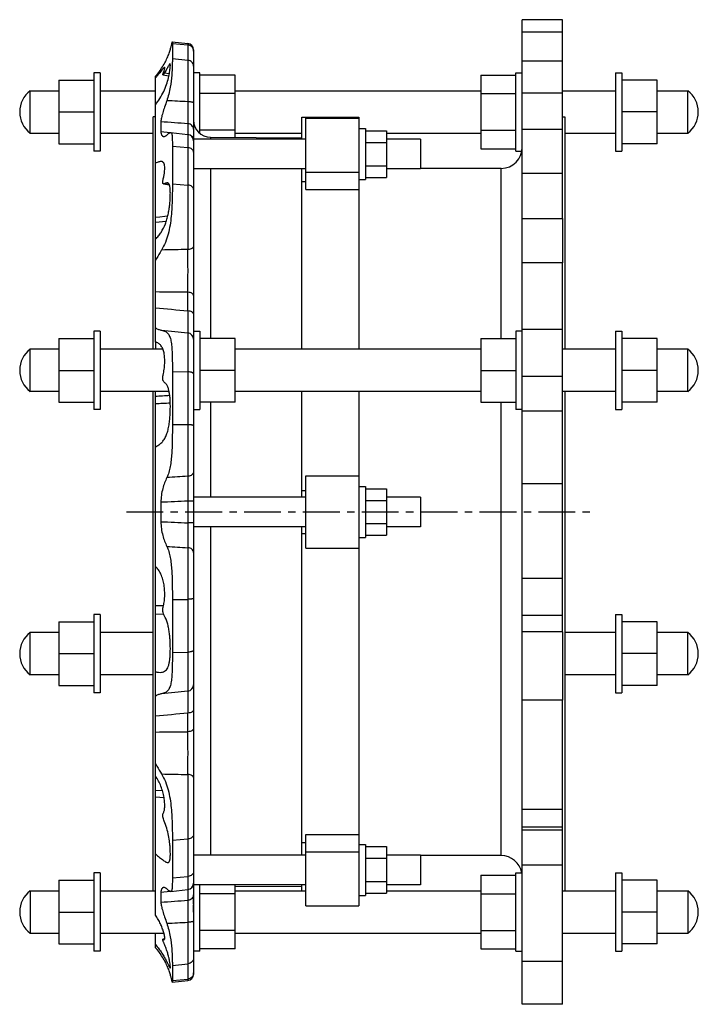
# Model space of a CAD drawing. Header units: millimetres. Extents: x 25 to 822, y 63 to 527.
# Tile 2 of 2: x 502 to 822, y 63 to 527. Entities that reach past the tile are written whole.
import ezdxf

# ---------------------------------------------------------------- set-up
doc = ezdxf.new("R2010")
doc.units = ezdxf.units.MM
doc.header["$LTSCALE"] = 46.255
doc.linetypes.add('CENTER', pattern=[0.6, 0.375, -0.075, 0.075, -0.075])
doc.layers.get('0').update_dxf_attribs({"linetype": 'CONTINUOUS'})
for name, color, linetype in [('02___PRT_ALL_AXES', 7, 'CONTINUOUS'), ('AXES', 7, 'CONTINUOUS'), ('ROUNDS', 7, 'CONTINUOUS'), ('SURFS', 7, 'CONTINUOUS')]:
    doc.layers.add(name, color=color, linetype=linetype)

msp = doc.modelspace()

# ---------------------------------------------------------------- linework, layer by layer
at = {"color": 7, "linetype": 'CONTINUOUS'}
for p, q in [((603.71, 471.99), (603.71, 501.33)), ((719.61, 501.33), (719.61, 466.69)), ((520.61, 499.01), (520.61, 469.01)), ((802.71, 469.01), (802.71, 499.01)), ((507.16, 474.01), (507.16, 494.01)), ((507.16, 494.01), (520.61, 494.01)), ((540.16, 494.01), (566.16, 494.01)), ((603.71, 494.01), (719.61, 494.01)), ((758.16, 494.01), (783.16, 494.01)), ((802.71, 494.01), (817.16, 494.01)), ((817.16, 474.01), (817.16, 494.01)), ((565.16, 372.24), (565.16, 481.73)), ((635.16, 481.48), (662.16, 481.48)), ((759.16, 481.73), (759.16, 372.24)), ((507.16, 474.01), (520.61, 474.01)), ((540.16, 474.01), (565.16, 474.01)), ((603.71, 474.01), (635.16, 474.01)), ((665.16, 475.11), (675.16, 475.11)), ((675.16, 475.11), (675.16, 453.17)), ((675.16, 474.01), (719.61, 474.01)), ((759.16, 474.01), (783.16, 474.01)), ((802.71, 474.01), (817.16, 474.01)), ((592.1, 472.07), (592.1, 471.14)), ((665.16, 469.62), (675.16, 469.62)), ((592.1, 457.14), (592.1, 377.24)), ((665.16, 458.65), (675.16, 458.65)), ((665.16, 453.17), (675.16, 453.17)), ((739.16, 412.85), (739.16, 433.83)), ((758.16, 433.83), (758.16, 412.85)), ((566.16, 391.75), (566.16, 399.17)), ((581.47, 390.23), (581.47, 399.05)), ((584.16, 397.49), (584.16, 388.81)), ((520.61, 377.24), (520.61, 347.24)), ((603.71, 347.24), (603.71, 377.24)), ((719.61, 377.24), (719.61, 347.24)), ((802.71, 347.24), (802.71, 377.24)), ((507.16, 352.24), (507.16, 372.24)), ((520.61, 372.24), (507.16, 372.24)), ((569.7, 372.24), (540.16, 372.24)), ((719.61, 372.24), (603.71, 372.24)), ((783.16, 372.24), (758.16, 372.24)), ((817.16, 372.24), (802.71, 372.24)), ((817.16, 352.24), (817.16, 372.24)), ((520.61, 352.24), (507.16, 352.24)), ((572.64, 352.24), (540.16, 352.24)), ((565.16, 116.95), (565.16, 352.24)), ((719.61, 352.24), (603.71, 352.24)), ((783.16, 352.24), (758.16, 352.24)), ((759.16, 352.24), (759.16, 116.95)), ((817.16, 352.24), (802.71, 352.24)), ((592.1, 347.24), (592.1, 302.48)), ((665.16, 306.45), (675.16, 306.45)), ((675.16, 306.45), (675.16, 284.51)), ((665.16, 300.96), (675.16, 300.96)), ((592.1, 288.48), (592.1, 133.82)), ((665.16, 289.99), (675.16, 289.99)), ((665.16, 284.51), (675.16, 284.51)), ((520.61, 243.72), (520.61, 213.72)), ((802.71, 213.72), (802.71, 243.72)), ((507.16, 218.72), (507.16, 238.72)), ((520.61, 238.72), (507.16, 238.72)), ((565.16, 238.72), (540.16, 238.72)), ((739.16, 206.73), (739.16, 239.03)), ((758.16, 239.03), (758.16, 206.73)), ((783.16, 238.72), (759.16, 238.72)), ((817.16, 238.72), (802.71, 238.72)), ((817.16, 218.72), (817.16, 238.72)), ((520.61, 218.72), (507.16, 218.72)), ((565.16, 218.72), (540.16, 218.72)), ((783.16, 218.72), (759.16, 218.72)), ((817.16, 218.72), (802.71, 218.72)), ((581.47, 191.91), (581.47, 200.73)), ((584.16, 203.18), (584.16, 193.46)), ((566.16, 191.79), (566.16, 199.21)), ((665.16, 137.79), (675.16, 137.79)), ((675.16, 137.79), (675.16, 115.85)), ((665.16, 132.31), (675.16, 132.31)), ((520.61, 121.95), (520.61, 91.95)), ((665.16, 121.34), (675.16, 121.34)), ((719.61, 124.27), (719.61, 89.63)), ((802.71, 91.95), (802.71, 121.95)), ((507.16, 116.95), (520.61, 116.95)), ((507.16, 116.95), (507.16, 96.95)), ((540.16, 116.95), (566.16, 116.95)), ((603.71, 89.63), (603.71, 119.82)), ((603.71, 118.97), (635.16, 119.19)), ((603.71, 116.95), (637.16, 116.95)), ((675.16, 116.95), (719.61, 116.95)), ((758.16, 116.95), (783.16, 116.95)), ((802.71, 116.95), (817.16, 116.95)), ((817.16, 116.95), (817.16, 96.95)), ((665.16, 115.85), (675.16, 115.85)), ((507.16, 96.95), (520.61, 96.95)), ((540.16, 96.95), (570.2, 96.95)), ((603.71, 96.95), (719.61, 96.95)), ((758.16, 96.95), (783.16, 96.95)), ((802.71, 96.95), (817.16, 96.95))]:
    msp.add_line(p, q, dxfattribs=at)
for centre, start, end in [((514.66, 484.01), 126.8699, 233.1301), ((809.66, 484.01), 306.8699, 53.1301), ((514.66, 362.24), 126.8699, 233.1301), ((809.66, 362.24), 306.8699, 53.1301), ((514.66, 228.72), 126.8699, 233.1301), ((809.66, 228.72), 306.8699, 53.1301), ((514.66, 106.95), 126.8699, 233.1301), ((809.66, 106.95), 306.8699, 53.1301)]:
    msp.add_arc(centre, 12.5, start, end, dxfattribs=at)
at = {"layer": '02___PRT_ALL_AXES', "color": 7, "linetype": 'CONTINUOUS'}
for p, q in [((537.16, 502.51), (537.16, 465.51)), ((540.16, 502.51), (537.16, 502.51)), ((540.16, 502.51), (540.16, 465.51)), ((587.16, 502.51), (584.16, 502.51)), ((587.16, 473.83), (587.16, 502.51)), ((603.71, 501.33), (587.16, 501.33)), ((719.61, 501.33), (736.16, 501.33)), ((736.16, 465.51), (736.16, 502.51)), ((736.16, 502.51), (739.16, 502.51)), ((783.16, 502.51), (783.16, 465.51)), ((783.16, 502.51), (786.16, 502.51)), ((786.16, 502.51), (786.16, 465.51)), ((520.61, 499.01), (537.16, 499.01)), ((802.71, 499.01), (786.16, 499.01)), ((603.71, 492.67), (587.16, 492.67)), ((719.61, 492.67), (736.16, 492.67)), ((520.61, 484.01), (537.16, 484.01)), ((802.71, 484.01), (786.16, 484.01)), ((603.71, 475.35), (587.16, 475.35)), ((719.61, 475.35), (736.16, 475.35)), ((520.61, 469.01), (537.16, 469.01)), ((802.71, 469.01), (786.16, 469.01)), ((540.16, 465.51), (537.16, 465.51)), ((719.61, 466.69), (736.16, 466.69)), ((736.16, 465.51), (738.97, 465.51)), ((783.16, 465.51), (786.16, 465.51)), ((537.16, 380.74), (537.16, 343.74)), ((540.16, 380.74), (537.16, 380.74)), ((540.16, 380.74), (540.16, 343.74)), ((584.16, 380.74), (584.16, 373.5)), ((584.16, 380.74), (587.16, 380.74)), ((587.16, 380.74), (587.16, 343.74)), ((736.16, 380.74), (736.16, 343.74)), ((739.16, 380.74), (736.16, 380.74)), ((783.16, 380.74), (786.16, 380.74)), ((783.16, 380.74), (783.16, 343.74)), ((786.16, 380.74), (786.16, 343.74)), ((520.61, 377.24), (537.16, 377.24)), ((603.71, 377.24), (587.16, 377.24)), ((719.61, 377.24), (736.16, 377.24)), ((802.71, 377.24), (786.16, 377.24)), ((520.61, 362.24), (537.16, 362.24)), ((603.71, 362.24), (587.16, 362.24)), ((719.61, 362.24), (736.16, 362.24)), ((802.71, 362.24), (786.16, 362.24)), ((520.61, 347.24), (537.16, 347.24)), ((540.16, 343.74), (537.16, 343.74)), ((584.16, 343.74), (587.16, 343.74)), ((603.71, 347.24), (587.16, 347.24)), ((719.61, 347.24), (736.16, 347.24)), ((739.16, 343.74), (736.16, 343.74)), ((783.16, 343.74), (786.16, 343.74)), ((802.71, 347.24), (786.16, 347.24)), ((537.16, 247.22), (537.16, 210.22)), ((540.16, 247.22), (537.16, 247.22)), ((540.16, 247.22), (540.16, 210.22)), ((783.16, 247.22), (786.16, 247.22)), ((783.16, 247.22), (783.16, 210.22)), ((786.16, 247.22), (786.16, 210.22)), ((520.61, 243.72), (537.16, 243.72)), ((802.71, 243.72), (786.16, 243.72)), ((520.61, 228.72), (537.16, 228.72)), ((802.71, 228.72), (786.16, 228.72)), ((520.61, 213.72), (537.16, 213.72)), ((802.71, 213.72), (786.16, 213.72)), ((540.16, 210.22), (537.16, 210.22)), ((783.16, 210.22), (786.16, 210.22)), ((540.16, 125.45), (537.16, 125.45)), ((537.16, 125.45), (537.16, 88.45)), ((540.16, 125.45), (540.16, 88.45)), ((736.16, 125.45), (739.16, 125.45)), ((736.16, 88.45), (736.16, 125.45)), ((783.16, 125.45), (786.16, 125.45)), ((783.16, 125.45), (783.16, 88.45)), ((786.16, 125.45), (786.16, 88.45)), ((520.61, 121.95), (537.16, 121.95)), ((719.61, 124.27), (736.16, 124.27)), ((802.71, 121.95), (786.16, 121.95)), ((587.16, 88.45), (587.16, 119.82)), ((584.16, 110.89), (584.16, 115.12)), ((603.71, 115.61), (587.16, 115.61)), ((719.61, 115.61), (736.16, 115.61)), ((520.61, 106.95), (537.16, 106.95)), ((584.16, 106.95), (584.16, 110.39)), ((802.71, 106.95), (786.16, 106.95)), ((603.71, 98.29), (587.16, 98.29)), ((719.61, 98.29), (736.16, 98.29)), ((520.61, 91.95), (537.16, 91.95)), ((540.16, 88.45), (537.16, 88.45)), ((587.16, 88.45), (584.16, 88.45)), ((603.71, 89.63), (587.16, 89.63)), ((719.61, 89.63), (736.16, 89.63)), ((736.16, 88.45), (739.16, 88.45)), ((783.16, 88.45), (786.16, 88.45)), ((802.71, 91.95), (786.16, 91.95))]:
    msp.add_line(p, q, dxfattribs=at)
at = {"layer": 'AXES', "color": 7, "linetype": 'CONTINUOUS'}
for p, q in [((635.16, 471.14), (635.16, 481.48)), ((637.16, 447.39), (637.16, 481.14)), ((637.16, 481.14), (662.16, 481.14)), ((662.16, 481.48), (662.16, 372.24)), ((662.16, 476.14), (665.16, 476.14)), ((665.16, 476.14), (665.16, 452.14)), ((635.16, 372.24), (635.16, 457.14)), ((637.16, 455.64), (662.16, 455.64)), ((635.16, 451.27), (637.16, 451.27)), ((662.16, 452.14), (665.16, 452.14)), ((637.16, 447.39), (662.16, 447.39)), ((635.16, 302.48), (635.16, 352.24)), ((662.16, 352.24), (662.16, 109.82)), ((637.16, 278.48), (637.16, 312.48)), ((637.16, 312.48), (662.16, 312.48)), ((662.16, 307.48), (665.16, 307.48)), ((665.16, 307.48), (665.16, 283.48)), ((635.16, 305.58), (637.16, 305.58)), ((635.16, 133.82), (635.16, 288.48)), ((635.16, 285.38), (637.16, 285.38)), ((662.16, 283.48), (665.16, 283.48)), ((637.16, 278.48), (662.16, 278.48)), ((635.16, 139.69), (637.16, 139.69)), ((637.16, 143.57), (662.16, 143.57)), ((637.16, 109.82), (637.16, 143.57)), ((637.16, 135.32), (662.16, 135.32)), ((662.16, 138.82), (665.16, 138.82)), ((665.16, 138.82), (665.16, 114.82)), ((635.16, 116.95), (635.16, 119.82)), ((662.16, 114.82), (665.16, 114.82)), ((637.16, 109.82), (662.16, 109.82))]:
    msp.add_line(p, q, dxfattribs=at)
at = {"layer": 'AXES', "color": 7, "linetype": 'CENTER'}
msp.add_line((552.49, 295.48), (772.25, 295.48), dxfattribs=at)
at = {"layer": 'ROUNDS', "color": 7, "linetype": 'CONTINUOUS'}
for p, q in [((729.16, 377.24), (729.16, 457.43)), ((729.16, 133.53), (729.16, 347.24))]:
    msp.add_line(p, q, dxfattribs=at)
for centre, start, end in [((729.16, 467.43), 270, 360), ((729.16, 123.53), 11.0812, 90)]:
    msp.add_arc(centre, 10, start, end, dxfattribs=at)
at = {"layer": 'SURFS', "color": 7, "linetype": 'CONTINUOUS'}
for p, q in [((739.16, 433.83), (739.16, 527.48)), ((758.16, 527.48), (739.16, 527.48)), ((758.16, 433.83), (758.16, 527.48)), ((758.16, 521.61), (739.16, 521.61)), ((574.12, 517.02), (581.47, 516.24)), ((574.16, 516.33), (574.16, 509.14)), ((574.16, 516.33), (581.47, 515.58)), ((581.47, 516.24), (581.47, 488.8)), ((584.16, 513.26), (584.16, 470.49)), ((574.16, 509.14), (581.47, 508.41)), ((758.16, 507.86), (739.16, 507.86)), ((569.64, 501.46), (572.52, 501.04)), ((572.71, 501.95), (570.33, 502.27)), ((566.16, 399.17), (566.16, 500.82)), ((758.16, 492.93), (739.16, 492.93)), ((566.16, 481.73), (565.16, 481.73)), ((568.76, 479.35), (568.76, 474.78)), ((581.47, 478.46), (581.47, 419.19)), ((758.16, 481.73), (759.16, 481.73)), ((568.76, 474.78), (573.19, 474.28)), ((573.4, 474.3), (581.47, 473.45)), ((758.16, 475.68), (739.16, 475.68)), ((637.16, 471.14), (584.16, 471.14)), ((584.16, 470.47), (584.16, 397.49)), ((592.1, 472.07), (635.16, 471.77)), ((691.16, 471.14), (675.16, 471.14)), ((691.16, 471.14), (691.16, 457.14)), ((574.16, 467.83), (574.16, 450.06)), ((574.16, 467.83), (581.47, 467.25)), ((637.16, 457.14), (584.16, 457.14)), ((691.16, 457.14), (675.16, 457.14)), ((729.16, 457.43), (691.16, 457.43)), ((758.16, 455.01), (739.16, 455.01)), ((572.68, 449.86), (570.33, 450.15)), ((570.02, 450.07), (572.74, 449.72)), ((574.16, 450.06), (581.47, 449.54)), ((571.26, 432.41), (566.16, 431.9)), ((567.9, 432.07), (566.16, 431.9)), ((739.16, 433.83), (758.16, 433.83)), ((739.16, 239.03), (739.16, 412.85)), ((758.16, 412.85), (739.16, 412.85)), ((758.16, 239.03), (758.16, 412.85)), ((566.16, 375.56), (566.16, 391.75)), ((584.16, 388.81), (584.16, 380.74)), ((758.16, 381.46), (739.16, 381.46)), ((581.47, 379.84), (581.47, 312.29)), ((566.16, 375.51), (566.16, 372.24)), ((584.16, 373.5), (584.16, 202.15)), ((574.16, 361.75), (574.16, 336.79)), ((574.16, 361.75), (581.47, 361.52)), ((758.16, 359.41), (739.16, 359.41)), ((566.16, 326.33), (566.16, 352.24)), ((739.16, 343.08), (758.16, 343.08)), ((574.16, 336.79), (581.47, 336.65)), ((566.16, 199.21), (566.16, 326.24)), ((758.16, 308.68), (739.16, 308.68)), ((637.16, 302.48), (584.16, 302.48)), ((691.16, 302.48), (675.16, 302.48)), ((691.16, 302.48), (691.16, 288.48)), ((568.76, 300.05), (568.76, 290.91)), ((581.47, 300.6), (581.47, 290.36)), ((637.16, 288.48), (584.16, 288.48)), ((691.16, 288.48), (675.16, 288.48)), ((581.47, 278.67), (581.47, 211.12)), ((758.16, 264.2), (739.16, 264.2)), ((569.93, 251.24), (566.16, 251.24)), ((574.16, 254.17), (581.47, 254.31)), ((574.16, 254.17), (574.16, 229.21)), ((570.06, 247.2), (566.16, 247.29)), ((758.16, 246.68), (739.16, 246.68)), ((758.16, 239.03), (739.16, 239.03)), ((574.16, 229.21), (581.47, 229.44)), ((758.16, 206.73), (739.16, 206.73)), ((739.16, 63.48), (739.16, 206.73)), ((758.16, 63.48), (758.16, 206.73)), ((566.16, 105.51), (566.16, 191.79)), ((584.16, 193.46), (584.16, 120.49)), ((581.47, 171.77), (581.47, 112.5)), ((569.51, 164.06), (566.16, 164.28)), ((570.26, 160.72), (566.16, 161.08)), ((758.16, 155.32), (739.16, 155.32)), ((758.16, 147.03), (739.16, 147.03)), ((758.16, 145.59), (739.16, 145.59)), ((574.16, 140.9), (581.47, 141.42)), ((574.16, 140.9), (574.16, 123.13)), ((637.16, 133.82), (584.16, 133.82)), ((691.16, 133.82), (675.16, 133.82)), ((691.16, 133.82), (691.16, 119.82)), ((729.16, 133.53), (691.16, 133.53)), ((758.16, 129.01), (739.16, 129.01)), ((574.16, 123.13), (581.47, 123.71)), ((573.19, 116.68), (568.76, 116.18)), ((568.76, 116.18), (568.76, 111.61)), ((573.4, 116.66), (581.47, 117.51)), ((584.16, 120.47), (584.16, 77.7)), ((637.16, 119.82), (584.16, 119.82)), ((691.16, 119.82), (675.16, 119.82)), ((581.47, 102.16), (581.47, 74.72)), ((566.16, 90.14), (566.16, 96.95)), ((570.5, 94.26), (569.68, 94.16)), ((570.48, 94.21), (569.78, 94.13)), ((758.16, 83.73), (739.16, 83.73)), ((574.16, 81.82), (581.47, 82.55)), ((574.16, 81.82), (574.16, 74.63)), ((574.12, 73.94), (581.47, 74.72)), ((574.16, 74.63), (581.47, 75.38)), ((758.16, 63.48), (739.16, 63.48))]:
    msp.add_line(p, q, dxfattribs=at)
msp.add_lwpolyline([(571.98, 434.92), (570.53, 434.75), (568.29, 434.49), (566.16, 434.25)], dxfattribs=at)
for centre, radius, start, end in [((581.16, 513.26), 3, 0, 84), ((581.31, 512.67), 2.85, 0.0063, 12.7628), ((544.69, 520.46), 29.1, 317.5464, 326.9576), ((592.16, 480.07), 8, 180, 269.5908), ((581.16, 470.47), 3, 0, 84), ((-443.96, 409.12), 1025.49, 359.43751, 0.5625), ((581.16, 376.86), 3, 0.0019, 84.0018), ((398.88, 2959.7), 2615.01, 273.66766, 273.81604), ((581.16, 214.1), 3, 275.9982, 359.9981), ((-443.96, 181.84), 1025.49, 359.4375, 0.56249), ((581.16, 120.49), 3, 276, 360), ((544.62, 70.44), 29.19, 33.058, 42.438), ((581.16, 77.7), 3, 276, 360), ((581.31, 78.29), 2.85, 347.2372, 350.427), ((581.31, 78.29), 2.86, 350.4337, 359.9886)]:
    msp.add_arc(centre, radius, start, end, dxfattribs=at)
for points, knots in [([(569.08, 504.59), (569.61, 505.41), (570.57, 507.01), (571.56, 509.04), (572.21, 510.57), (572.62, 511.62), (572.95, 512.59), (573.23, 513.48), (573.46, 514.28), (573.65, 514.98), (573.79, 515.59), (573.89, 516.02), (573.95, 516.32), (573.99, 516.5), (574.02, 516.66), (574.05, 516.78), (574.07, 516.88), (574.09, 516.96), (574.11, 516.99), (574.12, 517.02), (574.12, 517.02)], [0, 0, 0, 0, 0.216448, 0.413176, 0.502843, 0.586079, 0.662482, 0.731704, 0.793443, 0.847445, 0.8935, 0.931433, 0.947308, 0.961104, 0.972808, 0.982411, 0.989909, 0.995302, 0.998615, 1, 1, 1, 1]), ([(574.12, 517.02), (574.13, 517.02), (574.14, 517), (574.14, 516.97), (574.15, 516.91), (574.15, 516.84), (574.16, 516.74), (574.16, 516.57), (574.16, 516.43), (574.16, 516.33)], [0, 0, 0, 0, 0.021754, 0.070685, 0.149548, 0.258794, 0.398524, 0.56873, 1, 1, 1, 1]), ([(584.09, 513.3), (584.02, 513.6), (583.79, 514.18), (583.19, 514.89), (582.39, 515.39), (581.78, 515.55), (581.47, 515.58)], [0, 0, 0, 0, 0.247332, 0.496416, 0.747476, 1, 1, 1, 1]), ([(566.16, 487.4), (566.94, 488.35), (568.38, 490.35), (570.12, 493.58), (571.41, 496.84), (572.3, 499.92), (572.78, 502.27), (573.03, 503.88), (573.12, 504.72), (573.17, 505.29), (573.2, 505.65), (573.2, 505.95), (573.2, 506.21), (573.18, 506.41), (573.16, 506.56), (573.1, 506.68), (573.05, 506.69)], [0, 0, 0, 0, 0.176435, 0.35275, 0.523145, 0.679195, 0.811723, 0.866555, 0.912601, 0.932111, 0.949184, 0.963764, 0.975818, 0.985337, 0.99237, 1, 1, 1, 1]), ([(573.05, 506.69), (573.03, 506.69), (572.98, 506.68), (572.91, 506.62), (572.82, 506.52), (572.68, 506.33), (572.47, 505.98), (572.18, 505.47), (571.83, 504.82), (571.4, 504.06), (570.9, 503.19), (570.53, 502.58), (570.33, 502.27)], [0, 0, 0, 0, 0.01192, 0.029072, 0.052956, 0.084069, 0.168459, 0.282163, 0.424086, 0.592532, 0.78535, 1, 1, 1, 1]), ([(574.16, 509.14), (574.16, 508.68), (574.15, 507.63), (574.09, 505.05), (573.89, 500.99), (573.2, 495.38), (572.22, 491.37), (571.53, 489.31)], [0, 0, 0, 0, 0.068255, 0.156517, 0.386562, 0.67425, 1, 1, 1, 1]), ([(584.16, 505.6), (584.16, 505.95), (584.02, 506.65), (583.43, 507.54), (582.55, 508.18), (581.84, 508.38), (581.47, 508.41)], [0, 0, 0, 0, 0.243586, 0.490796, 0.74329, 1, 1, 1, 1]), ([(570.47, 505.07), (570.44, 505.07), (570.37, 505.05), (570.21, 504.93), (569.95, 504.66), (569.58, 504.2), (569.1, 503.59), (568.52, 502.83), (567.83, 501.97), (567.04, 501.02), (566.46, 500.37), (566.16, 500.03)], [0, 0, 0, 0, 0.01223, 0.03075, 0.090016, 0.1795, 0.297723, 0.44217, 0.609698, 0.796821, 1, 1, 1, 1]), ([(569.64, 501.46), (569.63, 501.46), (569.61, 501.47), (569.6, 501.51), (569.61, 501.57), (569.62, 501.65), (569.64, 501.74), (569.69, 501.91), (569.74, 502.04), (569.78, 502.13)], [0, 0, 0, 0, 0.039485, 0.091851, 0.170054, 0.277733, 0.415484, 0.582717, 1, 1, 1, 1]), ([(570.33, 502.27), (570.26, 502.15), (570.12, 501.94), (569.93, 501.69), (569.79, 501.53), (569.7, 501.47), (569.66, 501.45), (569.64, 501.46)], [0, 0, 0, 0, 0.38637, 0.688837, 0.894508, 0.958925, 1, 1, 1, 1]), ([(569.78, 502.13), (569.87, 502.34), (570.02, 502.75), (570.22, 503.33), (570.37, 503.83), (570.48, 504.25), (570.54, 504.55), (570.56, 504.74), (570.56, 504.86), (570.56, 504.94), (570.54, 505.01), (570.51, 505.06), (570.48, 505.07), (570.47, 505.07)], [0, 0, 0, 0, 0.223956, 0.421732, 0.591457, 0.731679, 0.841348, 0.884598, 0.920193, 0.948371, 0.969744, 0.985823, 1, 1, 1, 1]), ([(571.53, 489.31), (571.2, 488.31), (570.54, 486.41), (569.76, 484.11), (569.26, 482.41), (568.99, 481.28), (568.81, 480.28), (568.76, 479.64), (568.76, 479.35)], [0, 0, 0, 0, 0.303968, 0.580551, 0.704488, 0.816632, 0.915485, 1, 1, 1, 1]), ([(581.47, 488.8), (581.49, 486.79), (581.51, 483.97), (581.5, 480.53), (581.49, 479.09), (581.47, 478.46)], [0, 0, 0, 0, 0.58215, 0.817633, 1, 1, 1, 1]), ([(584.16, 488.25), (584.16, 488.28), (584.12, 488.34), (584.04, 488.4), (583.92, 488.47), (583.69, 488.55), (583.37, 488.63), (582.97, 488.69), (582.33, 488.77), (581.82, 488.79), (581.47, 488.8)], [0, 0, 0, 0, 0.040104, 0.068391, 0.103601, 0.195701, 0.315881, 0.461127, 0.627137, 1, 1, 1, 1]), ([(584.16, 475.84), (584.16, 476.16), (584.02, 476.82), (583.42, 477.66), (582.54, 478.25), (581.83, 478.43), (581.47, 478.46)], [0, 0, 0, 0, 0.235759, 0.479694, 0.735293, 1, 1, 1, 1]), ([(568.76, 474.78), (568.76, 474.46), (568.79, 474), (568.94, 473.45), (569.13, 473.03), (569.41, 472.71), (569.76, 472.52), (569.94, 472.48), (570.03, 472.47)], [0, 0, 0, 0, 0.333096, 0.472465, 0.596075, 0.807043, 0.903696, 1, 1, 1, 1]), ([(571.53, 473.08), (571.74, 473.26), (572.11, 473.59), (572.56, 473.95), (572.88, 474.15), (573.11, 474.26), (573.29, 474.31), (573.4, 474.3)], [0, 0, 0, 0, 0.365052, 0.649283, 0.76204, 0.856581, 1, 1, 1, 1]), ([(573.4, 474.3), (573.45, 474.29), (573.55, 474.27), (573.67, 474.17), (573.77, 474.02), (573.89, 473.74), (573.99, 473.25), (574.07, 472.53), (574.12, 471.61), (574.14, 470.51), (574.16, 469.23), (574.16, 468.32), (574.16, 467.83)], [0, 0, 0, 0, 0.021325, 0.043387, 0.06898, 0.099884, 0.180915, 0.289802, 0.426951, 0.591797, 0.783276, 1, 1, 1, 1]), ([(570.03, 472.47), (570.27, 472.44), (570.68, 472.52), (571.16, 472.78), (571.41, 472.97), (571.53, 473.08)], [0, 0, 0, 0, 0.4436, 0.705285, 1, 1, 1, 1]), ([(584.16, 470.79), (584.16, 470.96), (584.12, 471.32), (583.86, 472), (583.5, 472.43), (583.21, 472.66)], [0, 0, 0, 0, 0.242735, 0.48907, 1, 1, 1, 1]), ([(584.16, 464.98), (584.16, 465.12), (584.13, 465.4), (583.92, 465.96), (583.4, 466.57), (582.52, 467.07), (581.83, 467.22), (581.47, 467.25)], [0, 0, 0, 0, 0.109143, 0.220834, 0.458138, 0.719906, 1, 1, 1, 1]), ([(569.01, 460.65), (568.82, 460.67), (568.39, 460.65), (567.72, 460.48), (566.97, 460.19), (566.44, 459.95), (566.16, 459.81)], [0, 0, 0, 0, 0.192086, 0.421105, 0.690739, 1, 1, 1, 1]), ([(569.78, 452.06), (569.93, 452.64), (570.19, 453.77), (570.45, 455.41), (570.57, 456.87), (570.56, 458.13), (570.44, 459.04), (570.25, 459.62), (570.08, 459.97), (569.87, 460.25), (569.62, 460.46), (569.33, 460.6), (569.12, 460.64), (569.01, 460.65)], [0, 0, 0, 0, 0.193493, 0.371353, 0.529377, 0.664247, 0.774267, 0.820278, 0.860976, 0.897467, 0.931404, 0.964874, 1, 1, 1, 1]), ([(566.16, 424.04), (566.66, 424.52), (567.62, 425.54), (569.33, 427.87), (570.66, 430.56), (571.62, 433.46), (572.19, 435.73), (572.61, 438.02), (572.91, 440.25), (573.1, 442.38), (573.19, 444.34), (573.21, 446.1), (573.15, 447.59), (573.03, 448.67), (572.87, 449.37), (572.73, 449.78), (572.55, 450.11), (572.34, 450.37), (572.09, 450.53), (571.9, 450.58), (571.8, 450.59)], [0, 0, 0, 0, 0.071742, 0.145588, 0.300757, 0.381731, 0.463604, 0.54487, 0.623786, 0.698539, 0.767369, 0.828667, 0.88107, 0.923608, 0.94107, 0.956072, 0.968848, 0.979863, 0.989899, 1, 1, 1, 1]), ([(570.02, 450.07), (569.97, 450.08), (569.86, 450.12), (569.74, 450.24), (569.66, 450.43), (569.61, 450.67), (569.6, 450.96), (569.63, 451.43), (569.71, 451.8), (569.78, 452.06)], [0, 0, 0, 0, 0.068973, 0.143795, 0.234057, 0.345151, 0.478889, 0.634542, 1, 1, 1, 1]), ([(570.33, 450.15), (570.31, 450.13), (570.21, 450.09), (570.09, 450.06), (570.02, 450.07)], [0, 0, 0, 0, 0.282698, 1, 1, 1, 1]), ([(571.8, 450.59), (571.58, 450.61), (571.22, 450.54), (570.74, 450.36), (570.47, 450.22), (570.33, 450.15)], [0, 0, 0, 0, 0.426202, 0.692923, 1, 1, 1, 1]), ([(574.16, 450.06), (574.16, 448.95), (574.15, 446.6), (574.09, 442.91), (573.94, 438.95), (573.64, 434.82), (573.1, 430.62), (572.24, 426.49), (570.96, 422.55), (569.76, 420.09), (569.08, 418.94)], [0, 0, 0, 0, 0.104678, 0.221183, 0.34653, 0.477555, 0.611057, 0.744024, 0.87407, 1, 1, 1, 1]), ([(584.16, 447.5), (584.16, 447.63), (584.13, 447.88), (583.91, 448.39), (583.39, 448.94), (582.51, 449.38), (581.83, 449.51), (581.47, 449.54)], [0, 0, 0, 0, 0.102527, 0.208792, 0.44173, 0.708535, 1, 1, 1, 1]), ([(569.08, 418.94), (568.85, 418.54), (567.87, 416.9), (566.89, 415.26), (566.16, 414.02)], [0, 0, 0, 0, 0.243342, 1, 1, 1, 1]), ([(584.16, 420.65), (584.16, 420.56), (584.12, 420.37), (583.96, 420.1), (583.71, 419.86), (583.24, 419.56), (582.49, 419.3), (581.83, 419.21), (581.47, 419.19)], [0, 0, 0, 0, 0.082806, 0.173554, 0.277527, 0.396854, 0.678299, 1, 1, 1, 1]), ([(584.16, 397.49), (584.16, 397.59), (584.12, 397.79), (583.97, 398.08), (583.71, 398.33), (583.25, 398.65), (582.49, 398.94), (581.83, 399.03), (581.47, 399.05)], [0, 0, 0, 0, 0.086431, 0.179936, 0.285396, 0.404929, 0.683622, 1, 1, 1, 1]), ([(581.47, 390.23), (581.48, 389.49), (581.5, 388.07), (581.51, 386.06), (581.52, 384.52), (581.52, 383.43), (581.52, 382.71), (581.52, 382.07), (581.52, 381.5), (581.52, 381.02), (581.51, 380.62), (581.51, 380.34), (581.5, 380.16), (581.5, 380.05), (581.49, 379.97), (581.49, 379.91), (581.48, 379.87), (581.48, 379.85), (581.47, 379.84)], [0, 0, 0, 0, 0.214683, 0.409541, 0.581093, 0.657151, 0.726267, 0.788133, 0.842476, 0.889059, 0.927681, 0.958179, 0.970343, 0.980432, 0.988441, 0.994364, 0.998205, 1, 1, 1, 1]), ([(584.16, 388.81), (584.16, 388.9), (584.12, 389.08), (583.96, 389.34), (583.71, 389.58), (583.24, 389.87), (582.49, 390.13), (581.83, 390.21), (581.47, 390.23)], [0, 0, 0, 0, 0.081326, 0.17096, 0.274346, 0.393603, 0.676167, 1, 1, 1, 1]), ([(566.16, 382.28), (566.63, 381.99), (567.57, 381.51), (568.59, 381.21), (569.08, 381.14)], [0, 0, 0, 0, 0.526311, 1, 1, 1, 1]), ([(569.08, 381.14), (569.7, 381.04), (570.59, 380.79), (571.58, 380.1), (572.19, 379.45), (572.69, 378.66), (573.08, 377.72), (573.39, 376.64), (573.63, 375.43), (573.8, 374.09), (573.98, 372.06), (574.1, 369.25), (574.15, 365.61), (574.16, 363.07), (574.16, 361.75)], [0, 0, 0, 0, 0.086042, 0.125813, 0.166021, 0.208673, 0.255318, 0.306936, 0.364023, 0.426724, 0.494943, 0.646814, 0.816523, 1, 1, 1, 1]), ([(569.78, 360.03), (570, 360.93), (570.34, 362.74), (570.58, 365.44), (570.57, 368.01), (570.33, 370), (569.99, 371.43), (569.58, 372.63), (569.01, 373.68), (568.25, 374.49), (567.41, 375.12), (566.67, 375.42), (566.16, 375.56)], [0, 0, 0, 0, 0.159359, 0.316949, 0.466211, 0.601276, 0.662288, 0.718728, 0.819096, 0.864974, 0.909567, 1, 1, 1, 1]), ([(570.33, 356.59), (570.16, 356.7), (569.95, 356.99), (569.76, 357.45), (569.61, 358.07), (569.58, 358.95), (569.69, 359.67), (569.78, 360.03)], [0, 0, 0, 0, 0.171834, 0.281083, 0.405614, 0.691288, 1, 1, 1, 1]), ([(584.16, 360.65), (584.16, 360.71), (584.11, 360.83), (583.95, 360.99), (583.7, 361.13), (583.37, 361.25), (582.97, 361.36), (582.33, 361.47), (581.83, 361.51), (581.47, 361.52)], [0, 0, 0, 0, 0.056619, 0.129151, 0.224541, 0.343747, 0.484864, 0.644411, 1, 1, 1, 1]), ([(566.16, 326.24), (566.71, 326.47), (567.77, 327.03), (569.18, 328.19), (570.36, 329.69), (571.3, 331.51), (572.01, 333.6), (572.53, 335.93), (572.88, 338.42), (573.1, 341.01), (573.2, 343.62), (573.21, 346.17), (573.11, 348.58), (572.91, 350.79), (572.57, 352.74), (572.07, 354.39), (571.46, 355.52), (570.85, 356.2), (570.51, 356.47), (570.33, 356.59)], [0, 0, 0, 0, 0.053194, 0.106539, 0.162339, 0.222624, 0.28847, 0.359764, 0.43539, 0.513572, 0.592178, 0.668951, 0.741684, 0.80839, 0.867528, 0.918371, 0.961591, 0.981161, 1, 1, 1, 1]), ([(574.16, 336.79), (574.16, 334.48), (574.15, 331.02), (574.04, 326.44), (573.88, 323.11), (573.61, 319.93), (573.18, 316.94), (572.53, 314.19), (571.9, 312.49), (571.53, 311.7)], [0, 0, 0, 0, 0.272982, 0.408612, 0.540699, 0.667215, 0.786475, 0.897413, 1, 1, 1, 1]), ([(584.16, 336.1), (584.16, 336.14), (584.12, 336.2), (584.04, 336.25), (583.92, 336.32), (583.69, 336.4), (583.37, 336.48), (582.97, 336.54), (582.33, 336.61), (581.82, 336.64), (581.47, 336.65)], [0, 0, 0, 0, 0.03967, 0.067828, 0.102955, 0.194992, 0.315207, 0.460558, 0.626726, 1, 1, 1, 1]), ([(571.53, 311.7), (571.16, 310.92), (570.44, 309.2), (569.55, 306.42), (568.91, 303.32), (568.76, 301.15), (568.76, 300.05)], [0, 0, 0, 0, 0.216396, 0.461334, 0.725745, 1, 1, 1, 1]), ([(584.16, 314.55), (584.16, 314.41), (584.13, 314.13), (583.92, 313.58), (583.4, 312.96), (582.52, 312.47), (581.83, 312.32), (581.47, 312.29)], [0, 0, 0, 0, 0.108998, 0.220568, 0.457771, 0.71965, 1, 1, 1, 1]), ([(581.47, 312.29), (581.5, 310.54), (581.52, 306.64), (581.5, 302.75), (581.47, 300.6)], [0, 0, 0, 0, 0.449802, 1, 1, 1, 1]), ([(584.16, 300.53), (584.16, 300.53), (584.16, 300.54), (584.14, 300.54), (584.1, 300.55), (584.04, 300.55), (583.95, 300.56), (583.84, 300.56), (583.71, 300.57), (583.56, 300.57), (583.31, 300.58), (582.97, 300.59), (582.51, 300.6), (582, 300.6), (581.65, 300.6), (581.47, 300.6)], [0, 0, 0, 0, 0.001717, 0.005442, 0.019655, 0.042979, 0.075265, 0.116262, 0.165636, 0.222974, 0.287803, 0.437693, 0.610302, 0.799845, 1, 1, 1, 1]), ([(568.76, 290.91), (568.76, 289.81), (568.91, 287.64), (569.55, 284.54), (570.44, 281.76), (571.16, 280.04), (571.53, 279.26)], [0, 0, 0, 0, 0.274255, 0.538666, 0.783604, 1, 1, 1, 1]), ([(584.16, 290.43), (584.16, 290.43), (584.16, 290.42), (584.14, 290.42), (584.1, 290.41), (584.04, 290.41), (583.95, 290.4), (583.84, 290.4), (583.71, 290.39), (583.56, 290.38), (583.31, 290.38), (582.97, 290.37), (582.51, 290.36), (582, 290.36), (581.65, 290.36), (581.47, 290.36)], [0, 0, 0, 0, 0.001717, 0.005442, 0.019655, 0.042979, 0.075265, 0.116262, 0.165636, 0.222974, 0.287803, 0.437693, 0.610302, 0.799845, 1, 1, 1, 1]), ([(581.47, 290.36), (581.5, 288.21), (581.52, 284.32), (581.5, 280.42), (581.47, 278.67)], [0, 0, 0, 0, 0.550198, 1, 1, 1, 1]), ([(571.53, 279.26), (571.9, 278.47), (572.53, 276.77), (573.18, 274.02), (573.61, 271.03), (573.88, 267.85), (574.04, 264.52), (574.15, 259.94), (574.16, 256.48), (574.16, 254.17)], [0, 0, 0, 0, 0.102587, 0.213525, 0.332785, 0.459301, 0.591388, 0.727018, 1, 1, 1, 1]), ([(584.16, 276.41), (584.16, 276.55), (584.13, 276.83), (583.92, 277.38), (583.4, 278), (582.52, 278.49), (581.83, 278.64), (581.47, 278.67)], [0, 0, 0, 0, 0.108998, 0.220568, 0.457771, 0.71965, 1, 1, 1, 1]), ([(569.78, 250.71), (570.02, 251.46), (570.36, 253.08), (570.59, 255.63), (570.56, 258.34), (570.27, 261.07), (569.72, 263.69), (568.87, 266.09), (567.7, 268.17), (566.7, 269.34), (566.16, 269.84)], [0, 0, 0, 0, 0.116123, 0.243924, 0.378984, 0.515754, 0.648847, 0.774312, 0.890806, 1, 1, 1, 1]), ([(570.33, 246.65), (570.17, 246.93), (569.89, 247.57), (569.63, 248.61), (569.57, 249.68), (569.68, 250.39), (569.78, 250.71)], [0, 0, 0, 0, 0.232076, 0.495149, 0.761649, 1, 1, 1, 1]), ([(584.16, 254.86), (584.16, 254.82), (584.12, 254.76), (584.04, 254.7), (583.92, 254.64), (583.69, 254.56), (583.37, 254.48), (582.97, 254.42), (582.33, 254.35), (581.82, 254.32), (581.47, 254.31)], [0, 0, 0, 0, 0.03967, 0.067828, 0.102955, 0.194992, 0.315207, 0.460558, 0.626726, 1, 1, 1, 1]), ([(568.99, 219.95), (569.35, 219.99), (570.05, 220.14), (570.98, 220.69), (571.72, 221.56), (572.26, 222.71), (572.66, 224.13), (572.94, 225.79), (573.11, 227.67), (573.2, 229.73), (573.21, 231.92), (573.14, 234.19), (572.99, 236.5), (572.74, 238.78), (572.38, 240.98), (571.73, 243.65), (570.99, 245.54), (570.33, 246.65)], [0, 0, 0, 0, 0.037507, 0.073062, 0.110629, 0.153701, 0.204173, 0.262465, 0.328017, 0.399678, 0.475951, 0.555143, 0.635473, 0.71517, 0.792596, 0.866392, 1, 1, 1, 1]), ([(574.16, 229.21), (574.16, 227.89), (574.15, 225.35), (574.1, 221.71), (573.98, 218.9), (573.8, 216.87), (573.63, 215.53), (573.39, 214.32), (573.08, 213.24), (572.69, 212.3), (572.19, 211.51), (571.58, 210.86), (570.59, 210.17), (569.7, 209.92), (569.08, 209.82)], [0, 0, 0, 0, 0.183477, 0.353186, 0.505057, 0.573276, 0.635977, 0.693064, 0.744682, 0.791327, 0.833979, 0.874187, 0.913958, 1, 1, 1, 1]), ([(584.16, 230.31), (584.16, 230.25), (584.11, 230.13), (583.95, 229.97), (583.7, 229.83), (583.37, 229.71), (582.97, 229.6), (582.33, 229.49), (581.83, 229.45), (581.47, 229.44)], [0, 0, 0, 0, 0.056619, 0.129151, 0.224541, 0.343747, 0.484864, 0.644411, 1, 1, 1, 1]), ([(566.16, 220.2), (566.66, 220.09), (567.59, 219.93), (568.55, 219.9), (568.99, 219.95)], [0, 0, 0, 0, 0.534458, 1, 1, 1, 1]), ([(569.08, 209.82), (568.59, 209.75), (567.57, 209.45), (566.63, 208.97), (566.16, 208.68)], [0, 0, 0, 0, 0.473689, 1, 1, 1, 1]), ([(581.47, 211.12), (581.48, 211.11), (581.48, 211.09), (581.49, 211.05), (581.49, 210.99), (581.5, 210.91), (581.5, 210.8), (581.51, 210.62), (581.51, 210.34), (581.52, 209.94), (581.52, 209.45), (581.52, 208.89), (581.52, 208.25), (581.52, 207.53), (581.52, 206.43), (581.51, 204.9), (581.5, 202.89), (581.48, 201.47), (581.47, 200.73)], [0, 0, 0, 0, 0.001795, 0.005636, 0.011559, 0.019568, 0.029657, 0.041821, 0.072319, 0.110941, 0.157524, 0.211867, 0.273733, 0.342849, 0.418907, 0.590459, 0.785317, 1, 1, 1, 1]), ([(584.16, 202.15), (584.16, 202.06), (584.12, 201.88), (583.96, 201.62), (583.71, 201.38), (583.24, 201.09), (582.49, 200.83), (581.83, 200.74), (581.47, 200.73)], [0, 0, 0, 0, 0.081326, 0.17096, 0.274346, 0.393603, 0.676167, 1, 1, 1, 1]), ([(584.16, 193.46), (584.16, 193.37), (584.12, 193.17), (583.97, 192.88), (583.71, 192.63), (583.25, 192.31), (582.49, 192.02), (581.83, 191.93), (581.47, 191.91)], [0, 0, 0, 0, 0.086431, 0.179936, 0.285396, 0.404929, 0.683622, 1, 1, 1, 1]), ([(566.16, 176.94), (566.41, 176.52), (567.38, 174.88), (568.36, 173.25), (569.08, 172.02)], [0, 0, 0, 0, 0.255559, 1, 1, 1, 1]), ([(569.08, 172.02), (569.76, 170.87), (570.96, 168.41), (572.24, 164.47), (573.1, 160.34), (573.64, 156.14), (573.94, 152.01), (574.09, 148.05), (574.15, 144.36), (574.16, 142.01), (574.16, 140.9)], [0, 0, 0, 0, 0.12593, 0.255976, 0.388943, 0.522445, 0.65347, 0.778817, 0.895322, 1, 1, 1, 1]), ([(584.16, 170.31), (584.16, 170.4), (584.12, 170.59), (583.96, 170.86), (583.71, 171.1), (583.24, 171.4), (582.49, 171.66), (581.83, 171.75), (581.47, 171.77)], [0, 0, 0, 0, 0.082806, 0.173554, 0.277527, 0.396854, 0.678299, 1, 1, 1, 1]), ([(569.78, 153.38), (570.03, 153.76), (570.29, 154.46), (570.47, 155.48), (570.59, 156.78), (570.55, 158.63), (570.25, 161.04), (569.68, 163.62), (568.83, 166.22), (567.67, 168.72), (566.7, 170.27), (566.16, 171)], [0, 0, 0, 0, 0.072833, 0.117193, 0.167075, 0.282256, 0.4144, 0.557735, 0.706187, 0.854658, 1, 1, 1, 1]), ([(570.33, 149.8), (570.18, 150.14), (569.92, 150.83), (569.69, 151.7), (569.61, 152.35), (569.6, 152.77), (569.65, 153.11), (569.73, 153.3), (569.78, 153.38)], [0, 0, 0, 0, 0.303009, 0.59282, 0.721363, 0.833332, 0.926177, 1, 1, 1, 1]), ([(572.06, 130.28), (572.13, 130.29), (572.26, 130.32), (572.5, 130.45), (572.69, 130.7), (572.83, 131), (572.96, 131.41), (573.08, 132.05), (573.17, 132.95), (573.21, 134.02), (573.2, 135.24), (573.15, 136.61), (573.05, 138.09), (572.83, 140.25), (572.41, 143.07), (571.61, 146.48), (570.81, 148.72), (570.33, 149.8)], [0, 0, 0, 0, 0.00961, 0.019114, 0.040512, 0.053549, 0.068496, 0.104591, 0.149191, 0.202054, 0.262622, 0.33014, 0.403712, 0.482341, 0.650423, 0.825613, 1, 1, 1, 1]), ([(584.16, 143.46), (584.16, 143.33), (584.13, 143.08), (583.91, 142.57), (583.39, 142.02), (582.51, 141.58), (581.83, 141.45), (581.47, 141.42)], [0, 0, 0, 0, 0.102527, 0.208792, 0.44173, 0.708535, 1, 1, 1, 1]), ([(566.16, 134.32), (566.83, 133.79), (567.79, 133.01), (569.01, 132.03), (569.79, 131.42), (570.48, 130.92), (571.08, 130.55), (571.59, 130.32), (571.92, 130.27), (572.06, 130.28)], [0, 0, 0, 0, 0.355858, 0.511512, 0.649304, 0.767321, 0.864403, 0.940854, 1, 1, 1, 1]), ([(584.16, 125.98), (584.16, 125.84), (584.13, 125.56), (583.92, 125), (583.4, 124.39), (582.52, 123.89), (581.83, 123.74), (581.47, 123.71)], [0, 0, 0, 0, 0.109143, 0.220834, 0.458138, 0.719906, 1, 1, 1, 1]), ([(574.16, 123.13), (574.16, 122.64), (574.16, 121.73), (574.14, 120.45), (574.12, 119.35), (574.07, 118.43), (573.99, 117.71), (573.89, 117.22), (573.77, 116.94), (573.67, 116.79), (573.55, 116.69), (573.45, 116.66), (573.4, 116.66)], [0, 0, 0, 0, 0.216724, 0.408203, 0.573049, 0.710198, 0.819085, 0.900116, 0.93102, 0.956613, 0.978675, 1, 1, 1, 1]), ([(570.03, 118.49), (569.94, 118.48), (569.76, 118.44), (569.41, 118.25), (569.13, 117.93), (568.94, 117.51), (568.79, 116.96), (568.76, 116.5), (568.76, 116.18)], [0, 0, 0, 0, 0.096304, 0.192957, 0.403924, 0.527535, 0.666904, 1, 1, 1, 1]), ([(571.53, 117.88), (571.41, 117.99), (571.16, 118.18), (570.68, 118.44), (570.27, 118.52), (570.03, 118.49)], [0, 0, 0, 0, 0.294715, 0.556399, 1, 1, 1, 1]), ([(573.4, 116.66), (573.29, 116.65), (573.11, 116.7), (572.88, 116.81), (572.56, 117.01), (572.11, 117.37), (571.74, 117.69), (571.53, 117.88)], [0, 0, 0, 0, 0.143419, 0.23796, 0.350717, 0.634948, 1, 1, 1, 1]), ([(584.16, 120.17), (584.16, 120), (584.12, 119.64), (583.86, 118.96), (583.5, 118.53), (583.21, 118.3)], [0, 0, 0, 0, 0.242735, 0.48907, 1, 1, 1, 1]), ([(568.76, 111.61), (568.76, 111.32), (568.81, 110.68), (568.99, 109.68), (569.26, 108.55), (569.76, 106.85), (570.54, 104.55), (571.2, 102.65), (571.53, 101.65)], [0, 0, 0, 0, 0.084515, 0.183368, 0.295512, 0.419449, 0.696032, 1, 1, 1, 1]), ([(584.16, 115.12), (584.16, 114.8), (584.02, 114.14), (583.42, 113.3), (582.54, 112.71), (581.83, 112.53), (581.47, 112.5)], [0, 0, 0, 0, 0.235759, 0.479694, 0.735293, 1, 1, 1, 1]), ([(581.47, 112.5), (581.49, 111.87), (581.5, 110.43), (581.51, 106.99), (581.49, 104.17), (581.47, 102.16)], [0, 0, 0, 0, 0.182367, 0.41785, 1, 1, 1, 1]), ([(570.22, 93.99), (570.26, 93.99), (570.32, 94.01), (570.4, 94.06), (570.46, 94.15), (570.53, 94.31), (570.57, 94.59), (570.56, 95), (570.51, 95.52), (570.4, 96.14), (570.24, 96.85), (570.02, 97.64), (569.74, 98.51), (569.29, 99.78), (568.57, 101.46), (567.49, 103.5), (566.63, 104.85), (566.16, 105.51)], [0, 0, 0, 0, 0.007321, 0.014581, 0.022605, 0.032018, 0.056314, 0.088938, 0.130158, 0.1798, 0.237454, 0.302551, 0.374411, 0.452271, 0.62268, 0.807232, 1, 1, 1, 1]), ([(584.16, 102.71), (584.16, 102.68), (584.12, 102.62), (584.04, 102.56), (583.92, 102.49), (583.69, 102.41), (583.37, 102.33), (582.97, 102.27), (582.33, 102.19), (581.82, 102.17), (581.47, 102.16)], [0, 0, 0, 0, 0.040104, 0.068391, 0.103601, 0.195701, 0.315881, 0.461127, 0.627137, 1, 1, 1, 1]), ([(571.53, 101.65), (572.22, 99.58), (573.2, 95.58), (573.89, 89.97), (574.09, 85.91), (574.15, 83.33), (574.16, 82.28), (574.16, 81.82)], [0, 0, 0, 0, 0.32575, 0.613438, 0.843483, 0.931745, 1, 1, 1, 1]), ([(570.33, 91.98), (570.27, 92.12), (570.15, 92.4), (569.97, 92.81), (569.83, 93.17), (569.72, 93.49), (569.65, 93.73), (569.62, 93.89), (569.6, 93.98), (569.6, 94.05), (569.62, 94.11), (569.64, 94.15), (569.67, 94.16), (569.68, 94.16)], [0, 0, 0, 0, 0.201707, 0.389921, 0.559679, 0.706011, 0.824314, 0.871806, 0.911152, 0.942388, 0.966073, 0.983948, 1, 1, 1, 1]), ([(569.68, 94.16), (569.69, 94.16), (569.72, 94.16), (569.76, 94.14), (569.78, 94.13)], [0, 0, 0, 0, 0.2009, 1, 1, 1, 1]), ([(569.78, 94.13), (569.86, 94.08), (570, 94.01), (570.16, 93.98), (570.22, 93.99)], [0, 0, 0, 0, 0.575731, 1, 1, 1, 1]), ([(566.16, 91.63), (566.72, 90.98), (567.77, 89.68), (569.17, 87.7), (570.17, 86.09), (570.86, 84.87), (571.3, 84.04), (571.69, 83.27), (572.03, 82.59), (572.31, 82), (572.54, 81.5), (572.73, 81.11), (572.89, 80.82), (572.99, 80.66), (573.07, 80.58), (573.1, 80.57), (573.11, 80.57)], [0, 0, 0, 0, 0.196099, 0.382151, 0.553013, 0.630957, 0.702938, 0.768271, 0.826331, 0.876576, 0.918554, 0.95192, 0.976457, 0.992159, 0.996889, 1, 1, 1, 1]), ([(573.11, 80.57), (573.14, 80.58), (573.17, 80.63), (573.19, 80.71), (573.2, 80.81), (573.2, 80.93), (573.2, 81.14), (573.18, 81.48), (573.14, 81.95), (573.03, 82.77), (572.83, 84), (572.47, 85.71), (571.95, 87.66), (571.25, 89.8), (570.66, 91.24), (570.33, 91.98)], [0, 0, 0, 0, 0.00681, 0.012866, 0.021017, 0.031332, 0.043829, 0.075348, 0.115432, 0.163819, 0.28406, 0.432555, 0.604856, 0.79582, 1, 1, 1, 1]), ([(574.12, 73.94), (574.12, 73.94), (574.11, 73.97), (574.09, 74), (574.07, 74.08), (574.05, 74.17), (574.02, 74.3), (573.99, 74.46), (573.95, 74.64), (573.89, 74.94), (573.79, 75.37), (573.65, 75.98), (573.46, 76.68), (573.23, 77.48), (572.95, 78.37), (572.62, 79.34), (572.21, 80.39), (571.56, 81.92), (570.57, 83.95), (569.61, 85.55), (569.08, 86.37)], [0, 0, 0, 0, 0.001385, 0.004698, 0.010091, 0.017589, 0.027192, 0.038896, 0.052692, 0.068567, 0.1065, 0.152555, 0.206557, 0.268296, 0.337518, 0.413922, 0.497157, 0.586824, 0.783552, 1, 1, 1, 1]), ([(584.16, 85.36), (584.16, 85.01), (584.02, 84.31), (583.43, 83.41), (582.55, 82.78), (581.84, 82.58), (581.47, 82.55)], [0, 0, 0, 0, 0.243586, 0.490796, 0.74329, 1, 1, 1, 1]), ([(574.16, 74.63), (574.16, 74.53), (574.16, 74.39), (574.16, 74.22), (574.15, 74.12), (574.15, 74.05), (574.14, 73.99), (574.14, 73.96), (574.13, 73.94), (574.12, 73.94)], [0, 0, 0, 0, 0.43127, 0.601476, 0.741206, 0.850452, 0.929315, 0.978246, 1, 1, 1, 1]), ([(584.09, 77.66), (584.02, 77.36), (583.79, 76.78), (583.19, 76.07), (582.39, 75.57), (581.78, 75.41), (581.47, 75.38)], [0, 0, 0, 0, 0.247332, 0.496416, 0.747476, 1, 1, 1, 1])]:
    msp.add_open_spline(points, degree=3, knots=knots, dxfattribs=at)
for points in [[(581.47, 488.8), (578.16, 488.97), (574.85, 489.13), (571.53, 489.31)], [(581.47, 478.46), (577.24, 478.76), (573, 479.05), (568.76, 479.35)], [(581.47, 419.19), (577.34, 419.1), (573.21, 419.02), (569.08, 418.94)], [(581.47, 399.05), (576.37, 399.09), (571.27, 399.13), (566.16, 399.17)], [(566.16, 391.75), (571.27, 391.24), (576.37, 390.74), (581.47, 390.23)], [(569.08, 381.14), (573.21, 380.71), (577.34, 380.28), (581.47, 379.84)], [(573.18, 346.73), (570.84, 346.62), (568.5, 346.52), (566.16, 346.42)], [(581.47, 312.29), (578.16, 312.09), (574.85, 311.9), (571.53, 311.7)], [(581.47, 300.6), (577.24, 300.42), (573, 300.23), (568.76, 300.05)], [(568.76, 290.91), (573, 290.73), (577.24, 290.54), (581.47, 290.36)], [(571.53, 279.26), (574.85, 279.06), (578.16, 278.87), (581.47, 278.67)], [(581.47, 211.12), (577.34, 210.68), (573.21, 210.25), (569.08, 209.82)], [(581.47, 200.73), (576.37, 200.22), (571.27, 199.71), (566.16, 199.21)], [(566.16, 191.79), (571.27, 191.83), (576.37, 191.87), (581.47, 191.91)], [(569.08, 172.02), (573.21, 171.94), (577.34, 171.86), (581.47, 171.77)], [(568.76, 111.61), (573, 111.91), (577.24, 112.2), (581.47, 112.5)], [(571.53, 101.65), (574.85, 101.83), (578.16, 101.99), (581.47, 102.16)]]:
    msp.add_open_spline(points, degree=3, dxfattribs=at)

doc.saveas('drawing.dxf')
